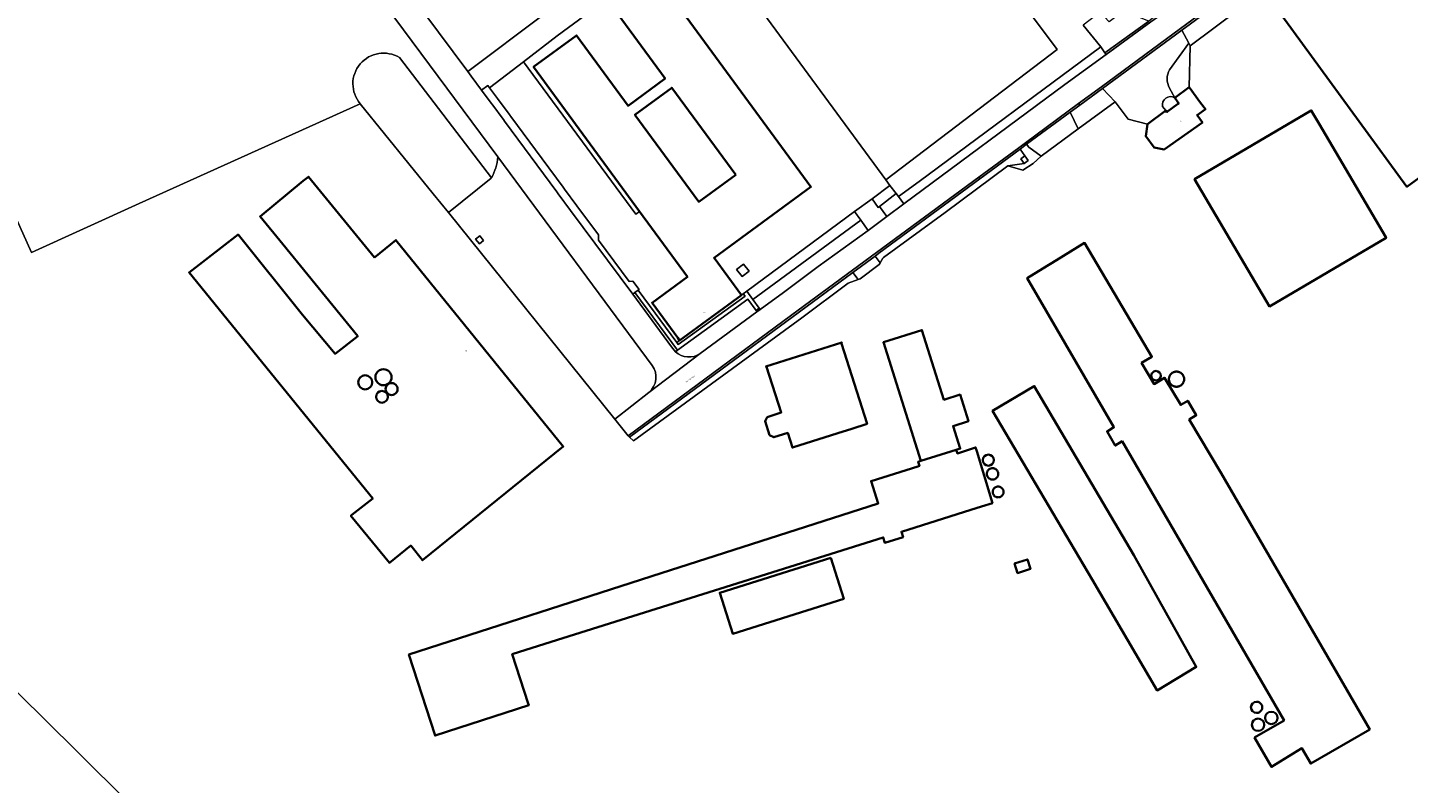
# Model space of a CAD drawing. Header units: metres. Extents: x 201541 to 204988, y 387833 to 394342.
# Tile 55 of 214: x 203837 to 204193, y 389187 to 389381. Entities that reach past the tile are written whole.
import ezdxf
from ezdxf.enums import TextEntityAlignment as Align

# ---------------------------------------------------------------- set-up
doc = ezdxf.new("R2010")
doc.units = ezdxf.units.M
doc.layers.get('Defpoints').update_dxf_attribs({"lineweight": 25})
for name, color, linetype, lineweight in [('B-WE-GR-BEPLANTING_CULTUUR_BODEMBEDEKKER-GV', 90, 'Continuous', 18), ('B-WE-GR-BEPLANTING_CULTUUR_BOSPLANTSOEN-GV', 90, 'Continuous', 18), ('B-WE-GR-BOS_GEMENGD-GV', 40, 'Continuous', 13), ('B-WE-GR-BOUWLAND-GV', 80, 'Continuous', 13), ('B-WE-GR-GROENVOORZIENING-GV', 80, 'Continuous', 18), ('B-WE-GR-HOUTWAL-GV', 40, 'Continuous', 13), ('B-WE-IE-TERREINAFSCHEIDING_KUNSTMATIG_HEKWERK-G', 20, 'IE-TERREINAFSCHEIDING-KUNSTMATIG', 18), ('B-WE-OG-BEBOUWING-GV', 7, 'Continuous', 35), ('B-WE-OG-BEBOUWING-T18', 10, 'Continuous', 18), ('B-WE-OG-BEBOUWING_LAGE TRAFO-GV', 7, 'Continuous', 18), ('B-WE-OG-BEBOUWING_LOODS-GV', 7, 'Continuous', 35), ('B-WE-OG-BEBOUWING_OPSLAGTANK-GV', 7, 'Continuous', 35), ('B-WE-OG-BEBOUWING_SILO-GV', 7, 'Continuous', 35), ('B-WE-OG-TERREIN_CULTUURSCHEIDING-GV', 7, 'Continuous', 18), ('B-WE-OG-TERREIN_ERF-GV', 7, 'Continuous', 18), ('B-WE-VH-VERHARDING_ASFALT-GV', 252, 'Continuous', 18), ('B-WE-VH-VERHARDING_BETONSTRAATSTEEN-GV', 252, 'Continuous', 18), ('B-WE-VH-VERHARDING_GESLOTEN-GV', 252, 'Continuous', 18), ('B-WE-VH-VERHARDING_HALFVERHARDING-GV', 252, 'Continuous', 18), ('B-WE-VH-VERHARDING_HALFVERHARDING_GRIND-GV', 252, 'Continuous', 18), ('B-WE-VH-VERHARDING_OPEN-GV', 252, 'Continuous', 18), ('B-WE-VH-VERHARDING_TEGEL-GV', 252, 'Continuous', 18)]:
    doc.layers.add(name, color=color, linetype=linetype, lineweight=lineweight)
doc.styles.add('NLCS-ISO-M200-T18', font='NLCS-ISO.ttf', dxfattribs={"height": 0.36})
doc.linetypes.add('IE-TERREINAFSCHEIDING-KUNSTMATIG', pattern='A,4,[82,NLCS.SHX,S=0.75,R=90,X=0,Y=0],4,-2', length=10)

msp = doc.modelspace()

# ---------------------------------------------------------------- linework, layer by layer
at = {"layer": 'B-WE-GR-BEPLANTING_CULTUUR_BODEMBEDEKKER-GV'}
msp.add_lwpolyline([(204021.184, 389312.782), (204020.708, 389312.431), (204004.789, 389300.765), (204004.046, 389300.221), (204004.425, 389299.707), (204021.667, 389312.128)], close=True, dxfattribs=at)
at = {"layer": 'B-WE-GR-BEPLANTING_CULTUUR_BOSPLANTSOEN-GV'}
for points in [[(204053.691, 389440.483), (204102.11, 389375.789), (204057.903, 389342.153), (204058.994, 389340.666), (204060.618, 389338.604), (204061.225, 389337.833), (204066.571, 389341.757), (204113.347, 389376.498), (204108.77, 389382.065)], [(204009.198, 389414.554), (203950.164, 389370.081), (203951.044, 389368.89), (203953.708, 389365.306), (203955.313, 389366.5), (203955.789, 389365.859), (203964.506, 389372.567), (203973.251, 389379.295), (204010.475, 389406.782)]]:
    msp.add_lwpolyline(points, dxfattribs=at)
at = {"layer": 'B-WE-GR-BOS_GEMENGD-GV'}
msp.add_lwpolyline([(203902.326, 388992.273), (203907.414, 389052.2), (203915.998, 389134.631), (203907.272, 389138.857), (203896.875, 389148.849), (203861.551, 389182.799), (203840.227, 389203.942), (203814.44, 389229.144), (203789.429, 389218.249), (203769.556, 389209.386), (203764.72, 389220.631), (203758.062, 389218.714), (203758.669, 389214.979), (203758.408, 389211.708), (203757.344, 389207.607), (203755.647, 389204.411)], dxfattribs=at)
at = {"layer": 'B-WE-GR-BOUWLAND-GV'}
for points in [[(203912.234, 389421.285), (203922.951, 389406.783), (203931.391, 389395.46), (203942.659, 389380.242), (203950.164, 389370.081), (204009.198, 389414.554), (203933.286, 389504.994)], [(203957.9, 389348.06), (203907.07, 389416.663)], [(203852.083, 389401.938), (203841.126, 389397.045), (203816.784, 389385.965), (203817.924, 389383.614), (203811.983, 389381.09), (203833.593, 389332.662), (203837.701, 389323.457), (203865.506, 389336.098), (203922.459, 389361.803)], [(203932.57, 389373.672), (203956.328, 389342.672)]]:
    msp.add_lwpolyline(points, dxfattribs=at)
for points in [[(203922.459, 389361.803, -0.8544129), (203932.57, 389373.672)], [(203956.328, 389342.672, 0.0997016), (203957.9, 389348.06)]]:
    msp.add_lwpolyline(points, format="xyb", dxfattribs=at)
at = {"layer": 'B-WE-GR-GROENVOORZIENING-GV'}
for points in [[(204114.42, 389374.91), (204113.347, 389376.498), (204066.571, 389341.757), (204061.225, 389337.833), (204062.607, 389335.972), (204104.098, 389366.79), (204114.714, 389374.506)], [(204098.012, 389348.23), (204094.783, 389350.602), (204094.231, 389351.328), (204092.555, 389350.039), (204093.796, 389348.36), (204094.661, 389347.19), (204093.569, 389346.382), (204089.352, 389345.814), (204093.297, 389344.7), (204095.898, 389346.417)]]:
    msp.add_lwpolyline(points, close=True, dxfattribs=at)
for points in [[(204136.116, 389366.039), (204136.395, 389376.728), (204136.051, 389377.371), (204131.067, 389370.565)], [(204131.056, 389365.804), (204132.408, 389363.297), (204136.116, 389366.039)]]:
    msp.add_lwpolyline(points, dxfattribs=at)
msp.add_lwpolyline([(204131.067, 389370.565, 0.2535183), (204131.056, 389365.804)], format="xyb", dxfattribs=at)
at = {"layer": 'B-WE-GR-HOUTWAL-GV'}
msp.add_lwpolyline([(203932.57, 389373.672, 0.8544129), (203922.459, 389361.803)], format="xyb", dxfattribs=at)
for points in [[(203956.328, 389342.672), (203932.57, 389373.672)], [(203922.459, 389361.803), (203941.284, 389338.578), (203945.228, 389333.73), (203956.24, 389342.601), (203956.328, 389342.672)]]:
    msp.add_lwpolyline(points, dxfattribs=at)
at = {"layer": 'B-WE-IE-TERREINAFSCHEIDING_KUNSTMATIG_HEKWERK-G'}
for points in [[(204113.347, 389376.498), (204108.77, 389382.065)], [(204061.225, 389337.833), (204066.571, 389341.757), (204113.347, 389376.498)], [(203922.459, 389361.803), (203865.506, 389336.098), (203837.701, 389323.457)], [(203833.593, 389332.662), (203837.701, 389323.457)], [(204023.679, 389311.283), (204051.513, 389331.727)], [(204004.225, 389298.213), (204022.35, 389311.378)], [(204003.698, 389297.83), (204004.225, 389298.213)]]:
    msp.add_lwpolyline(points, dxfattribs=at)
at = {"layer": 'B-WE-OG-BEBOUWING-GV'}
for points in [[(204191.183, 389389.83), (204178.405, 389407.809), (204171.625, 389402.851), (204172.355, 389401.852), (204169.371, 389399.67), (204168.641, 389400.668), (204162.727, 389396.343), (204161.446, 389395.382), (204155.352, 389390.96), (204192.252, 389340.372), (204213.912, 389356.148), (204216.868, 389358.301), (204192.965, 389391.127)], [(204020.708, 389312.431), (204013.667, 389322.04), (204038.648, 389340.348), (203998.893, 389394.594), (203987.733, 389386.415), (204001.034, 389368.266), (203991.507, 389361.284), (203978.213, 389379.424), (203967.122, 389371.296), (203994.451, 389334.005), (204006.809, 389317.144), (203997.686, 389310.458), (204004.331, 389301.391), (204004.789, 389300.765)], [(204019.24, 389343.493), (204009.736, 389336.509), (203993.246, 389358.948), (204002.75, 389365.932)], [(204136.116, 389366.039), (204132.408, 389363.297), (204133.456, 389361.879), (204133.144, 389361.648), (204130.58, 389359.762), (204130.409, 389359.636), (204130.108, 389360.043), (204125.386, 389356.546), (204124.927, 389353.423), (204127.116, 389350.461), (204129.672, 389349.957), (204139.535, 389356.974), (204138.188, 389358.868), (204140.304, 389360.374), (204139.088, 389362.019)], [(204169.641, 389356.597), (204167.61, 389360.045), (204137.541, 389342.33), (204156.86, 389309.537), (204186.93, 389327.252), (204186.843, 389327.4)], [(203926.13, 389322.172), (203909.079, 389342.946), (203907.767, 389341.883), (203896.655, 389332.741), (203902.516, 389325.616), (203921.822, 389301.812), (203915.956, 389297.303), (203907.615, 389307.326), (203890.988, 389328.039), (203878.354, 389318.29), (203925.67, 389260.024), (203920.313, 389255.742), (203920.061, 389255.54), (203929.966, 389243.365), (203935.475, 389247.847), (203938.516, 389244.086), (203974.771, 389273.415), (203931.659, 389326.651)], [(204118.823, 389274.74), (204160.591, 389202.757), (204152.976, 389198.339), (204157.362, 389190.78), (204165.192, 389195.596), (204167.491, 389191.633), (204182.7, 389200.458), (204144.385, 389266.489), (204136.156, 389280.4), (204137.944, 389281.442), (204135.761, 389285.19), (204133.947, 389284.133), (204129.814, 389291.121), (204127.094, 389289.512), (204123.863, 389294.974), (204126.531, 389296.552), (204109.17, 389325.9), (204101.937, 389321.451), (204098.404, 389319.278), (204094.406, 389316.819), (204116.715, 389278.373), (204114.975, 389277.279), (204117.083, 389273.646)], [(204053.169, 389279.275), (204046.533, 389299.946), (204046.481, 389300.127), (204046.586, 389300.157), (204046.559, 389300.25), (204027.035, 389294.019), (204027.107, 389293.919), (204027.212, 389293.944), (204030.961, 389282.181), (204027.393, 389281.003), (204026.833, 389279.917), (204027.979, 389276.364), (204029.048, 389275.787), (204032.658, 389276.914), (204033.87, 389273.113), (204045.573, 389276.85), (204049.141, 389277.989)], [(204121.842, 389245.414), (204096.209, 389288.964), (204085.461, 389282.638), (204111.095, 389239.088), (204127.909, 389210.522), (204137.973, 389216.564)], [(203934.986, 389219.802), (203941.768, 389198.87), (203965.912, 389206.695), (203965.772, 389207.126), (203961.656, 389219.83), (203971.703, 389222.995), (204057.257, 389249.945), (204057.666, 389248.602), (204062.394, 389250.043), (204061.971, 389251.43), (204079.836, 389257.057), (204082.562, 389257.916), (204085.423, 389258.817), (204081.373, 389272.203), (204081.074, 389273.157), (204076.38, 389271.617), (204076.088, 389272.546), (204066.969, 389269.67), (204066.26, 389269.446), (204066.588, 389268.405), (204066.185, 389268.273), (204054.156, 389264.479), (204055.965, 389258.743), (204000, 389240.729)], [(204043.75, 389244.723), (204015.139, 389235.672), (204018.48, 389225.111), (204047.09, 389234.16)], [(204091.134, 389243.263), (204091.918, 389240.772), (204095.232, 389241.815), (204094.447, 389244.306)]]:
    msp.add_lwpolyline(points, close=True, dxfattribs=at)
for points in [[(203928.437, 389289.185, -1.0002407), (203928.437, 389293.34)], [(203928.437, 389293.34, -0.9997594), (203928.437, 389289.185)], [(203923.749, 389288.143, -0.999724), (203923.749, 389291.766)], [(203923.749, 389291.766, -0.999724), (203923.749, 389288.143)]]:
    msp.add_lwpolyline(points, format="xyb", dxfattribs=at)
at = {"layer": 'B-WE-OG-BEBOUWING_LAGE TRAFO-GV'}
for points in [[(204093.796, 389348.36), (204092.704, 389347.551), (204093.569, 389346.382), (204094.661, 389347.19)], [(203953.156, 389325.644), (203954.26, 389326.481), (203953.304, 389327.741), (203952.2, 389326.903)], [(204019.479, 389319.025), (204020.914, 389317.206), (204022.691, 389318.608), (204021.255, 389320.427)]]:
    msp.add_lwpolyline(points, close=True, dxfattribs=at)
at = {"layer": 'B-WE-OG-BEBOUWING_LOODS-GV'}
msp.add_lwpolyline([(204076.088, 389272.546), (204077.11, 389272.868), (204075.275, 389278.686), (204079.226, 389279.932), (204077.064, 389286.785), (204072.913, 389285.476), (204067.255, 389303.419), (204057.314, 389300.284), (204066.969, 389269.67)], close=True, dxfattribs=at)
at = {"layer": 'B-WE-OG-BEBOUWING_OPSLAGTANK-GV'}
for points in [[(203928.437, 389293.34, 1.0002407), (203928.437, 389289.185)], [(203928.437, 389289.185, 0.9997594), (203928.437, 389293.34)], [(204127.598, 389292.879, 1.0004104), (204127.598, 389290.442)], [(204127.598, 389290.442, 0.9995897), (204127.598, 389292.879)], [(203923.749, 389291.766, 0.999724), (203923.749, 389288.143)], [(203923.749, 389288.143, 0.999724), (203923.749, 389291.766)], [(204084.364, 389271.32, 1), (204084.364, 389268.446)], [(204084.364, 389268.446, 1), (204084.364, 389271.32)], [(204153.513, 389207.595, 0.9996554), (204153.513, 389204.694)], [(204153.513, 389204.694, 1.0003448), (204153.513, 389207.595)], [(204157.311, 389205.014, 1), (204157.311, 389201.828)], [(204157.311, 389201.828, 1), (204157.311, 389205.014)], [(204153.884, 389203.25, 1), (204153.884, 389200.064)], [(204153.884, 389200.064, 0.9993723), (204153.884, 389203.25)]]:
    msp.add_lwpolyline(points, format="xyb", dxfattribs=at)
for points in [[(204132.872, 389292.727), (204132.701, 389292.719), (204132.532, 389292.697), (204132.365, 389292.66), (204132.201, 389292.609), (204132.043, 389292.543), (204131.892, 389292.464), (204131.747, 389292.372), (204131.612, 389292.268), (204131.485, 389292.153), (204131.37, 389292.026), (204131.266, 389291.891), (204131.174, 389291.746), (204131.095, 389291.595), (204131.029, 389291.437), (204130.978, 389291.273), (204130.941, 389291.106), (204130.919, 389290.937), (204130.911, 389290.766), (204130.919, 389290.595), (204130.941, 389290.425), (204130.978, 389290.258), (204131.029, 389290.095), (204131.095, 389289.937), (204131.174, 389289.785), (204131.266, 389289.641), (204131.37, 389289.505), (204131.485, 389289.379), (204131.612, 389289.264), (204131.747, 389289.16), (204131.892, 389289.068), (204132.043, 389288.989), (204132.201, 389288.923), (204132.365, 389288.872), (204132.532, 389288.835), (204132.701, 389288.812), (204132.872, 389288.805), (204133.043, 389288.812), (204133.213, 389288.835), (204133.38, 389288.872), (204133.543, 389288.923), (204133.701, 389288.989), (204133.853, 389289.068), (204133.997, 389289.16), (204134.133, 389289.264), (204134.259, 389289.379), (204134.374, 389289.505), (204134.478, 389289.641), (204134.57, 389289.785), (204134.649, 389289.937), (204134.715, 389290.095), (204134.766, 389290.258), (204134.803, 389290.425), (204134.826, 389290.595), (204134.833, 389290.766), (204134.826, 389290.937), (204134.803, 389291.106), (204134.766, 389291.273), (204134.715, 389291.437), (204134.649, 389291.595), (204134.57, 389291.746), (204134.478, 389291.891), (204134.374, 389292.026), (204134.259, 389292.153), (204134.133, 389292.268), (204133.997, 389292.372), (204133.853, 389292.464), (204133.701, 389292.543), (204133.543, 389292.609), (204133.38, 389292.66), (204133.213, 389292.697), (204133.043, 389292.719)], [(204085.456, 389267.819), (204085.327, 389267.813), (204085.199, 389267.796), (204085.072, 389267.768), (204084.949, 389267.73), (204084.83, 389267.68), (204084.715, 389267.62), (204084.606, 389267.551), (204084.503, 389267.472), (204084.408, 389267.385), (204084.32, 389267.289), (204084.242, 389267.187), (204084.172, 389267.078), (204084.112, 389266.963), (204084.063, 389266.843), (204084.024, 389266.72), (204083.996, 389266.594), (204083.979, 389266.466), (204083.973, 389266.336), (204083.979, 389266.207), (204083.996, 389266.079), (204084.024, 389265.953), (204084.063, 389265.829), (204084.112, 389265.71), (204084.172, 389265.595), (204084.242, 389265.486), (204084.32, 389265.383), (204084.408, 389265.288), (204084.503, 389265.2), (204084.606, 389265.122), (204084.715, 389265.052), (204084.83, 389264.992), (204084.949, 389264.943), (204085.072, 389264.904), (204085.199, 389264.876), (204085.327, 389264.859), (204085.456, 389264.854), (204085.585, 389264.859), (204085.714, 389264.876), (204085.84, 389264.904), (204085.963, 389264.943), (204086.083, 389264.992), (204086.198, 389265.052), (204086.307, 389265.122), (204086.409, 389265.2), (204086.505, 389265.288), (204086.592, 389265.383), (204086.671, 389265.486), (204086.74, 389265.595), (204086.8, 389265.71), (204086.849, 389265.829), (204086.888, 389265.953), (204086.916, 389266.079), (204086.933, 389266.207), (204086.939, 389266.336), (204086.933, 389266.465), (204086.916, 389266.594), (204086.888, 389266.72), (204086.849, 389266.843), (204086.8, 389266.963), (204086.74, 389267.078), (204086.671, 389267.187), (204086.592, 389267.289), (204086.505, 389267.385), (204086.409, 389267.472), (204086.307, 389267.551), (204086.198, 389267.62), (204086.083, 389267.68), (204085.963, 389267.73), (204085.84, 389267.768), (204085.714, 389267.796), (204085.585, 389267.813)], [(204086.888, 389263.073), (204086.767, 389263.068), (204086.647, 389263.052), (204086.528, 389263.026), (204086.412, 389262.989), (204086.3, 389262.943), (204086.192, 389262.887), (204086.09, 389262.821), (204085.994, 389262.747), (204085.904, 389262.665), (204085.822, 389262.576), (204085.748, 389262.48), (204085.683, 389262.377), (204085.627, 389262.269), (204085.58, 389262.157), (204085.544, 389262.041), (204085.518, 389261.923), (204085.502, 389261.803), (204085.496, 389261.681), (204085.502, 389261.56), (204085.518, 389261.44), (204085.544, 389261.321), (204085.58, 389261.205), (204085.627, 389261.093), (204085.683, 389260.985), (204085.748, 389260.883), (204085.822, 389260.787), (204085.904, 389260.697), (204085.994, 389260.615), (204086.09, 389260.541), (204086.192, 389260.476), (204086.3, 389260.42), (204086.412, 389260.373), (204086.528, 389260.337), (204086.647, 389260.31), (204086.767, 389260.295), (204086.888, 389260.289), (204087.01, 389260.295), (204087.13, 389260.31), (204087.249, 389260.337), (204087.364, 389260.373), (204087.477, 389260.42), (204087.584, 389260.476), (204087.687, 389260.541), (204087.783, 389260.615), (204087.872, 389260.697), (204087.955, 389260.787), (204088.028, 389260.883), (204088.094, 389260.985), (204088.15, 389261.093), (204088.196, 389261.205), (204088.233, 389261.321), (204088.259, 389261.44), (204088.275, 389261.56), (204088.28, 389261.681), (204088.275, 389261.803), (204088.259, 389261.923), (204088.233, 389262.041), (204088.196, 389262.157), (204088.15, 389262.269), (204088.094, 389262.377), (204088.028, 389262.48), (204087.955, 389262.576), (204087.873, 389262.665), (204087.783, 389262.747), (204087.687, 389262.821), (204087.584, 389262.887), (204087.477, 389262.943), (204087.364, 389262.989), (204087.249, 389263.026), (204087.13, 389263.052), (204087.01, 389263.068)]]:
    msp.add_lwpolyline(points, close=True, dxfattribs=at)
at = {"layer": 'B-WE-OG-BEBOUWING_SILO-GV'}
for points in [[(203930.544, 389289.764, 1.0003238), (203930.544, 389286.675)], [(203930.544, 389286.675, 1.0003238), (203930.544, 389289.764)], [(203928.041, 389287.741, 1), (203928.041, 389284.697)], [(203928.041, 389284.697, 1), (203928.041, 389287.741)]]:
    msp.add_lwpolyline(points, format="xyb", dxfattribs=at)
at = {"layer": 'B-WE-OG-TERREIN_CULTUURSCHEIDING-GV'}
for points in [[(204057.903, 389342.153), (204102.11, 389375.789), (204053.691, 389440.483), (204035.476, 389425.243), (204010.475, 389406.782)], [(204136.395, 389376.728), (204155.352, 389390.96), (204152.804, 389394.454), (204134.23, 389380.774), (204136.051, 389377.371)], [(204117.088, 389362.309), (204113.788, 389365.742), (204107.938, 389361.427), (204105.481, 389359.614), (204107.557, 389355.293)], [(204073.269, 389333.716), (204089.352, 389345.814), (204093.569, 389346.382), (204092.704, 389347.551), (204093.796, 389348.36), (204092.555, 389350.039), (204082.199, 389342.408), (204056.151, 389323.214), (204055.154, 389322.48), (204056.457, 389320.759), (204057.2, 389321.925), (204057.314, 389322.104)], [(204050.812, 389316.462), (204049.442, 389318.274), (204035.652, 389308.118), (203991.837, 389275.767), (203992.887, 389274.831), (204036.251, 389306.587), (204048.197, 389315.503)]]:
    msp.add_lwpolyline(points, close=True, dxfattribs=at)
at = {"layer": 'B-WE-OG-TERREIN_ERF-GV'}
for points in [[(204057.903, 389342.153), (204010.475, 389406.782), (203973.251, 389379.295), (203964.506, 389372.567), (203993.461, 389333.271), (203994.451, 389334.005), (203967.122, 389371.296), (203978.213, 389379.424), (203991.507, 389361.284), (204001.034, 389368.266), (203987.733, 389386.415), (203998.893, 389394.594), (204038.648, 389340.348), (204013.667, 389322.04), (204020.708, 389312.431), (204021.184, 389312.782), (204022.111, 389313.466), (204049.898, 389333.958), (204054.379, 389337.263), (204058.994, 389340.666)], [(204004.789, 389300.765), (204004.331, 389301.391), (203997.686, 389310.458), (204006.809, 389317.144), (203994.451, 389334.005), (203993.461, 389333.271), (203964.506, 389372.567), (203955.789, 389365.859), (203957.837, 389363.104), (203958.227, 389362.579), (203960.898, 389358.987), (203960.977, 389358.88), (203961.252, 389358.509), (203969.335, 389347.591), (203974.761, 389340.245), (203975.121, 389339.758), (203978.289, 389335.468), (203983.841, 389328.004), (203983.869, 389326.616), (203991.76, 389315.915), (203992.688, 389316.053), (203994.316, 389313.846), (203994.109, 389313.693), (204004.046, 389300.221)], [(204019.24, 389343.493), (204002.75, 389365.932), (203993.246, 389358.948), (204009.736, 389336.509)], [(204186.93, 389327.252), (204156.86, 389309.537), (204137.541, 389342.33), (204167.61, 389360.045), (204169.641, 389356.597), (204186.843, 389327.4)], [(203907.767, 389341.883), (203909.079, 389342.946), (203926.13, 389322.172), (203931.659, 389326.651), (203974.771, 389273.415), (203938.516, 389244.086), (203935.475, 389247.847), (203929.966, 389243.365), (203920.061, 389255.54), (203920.313, 389255.742), (203925.67, 389260.024), (203878.354, 389318.29), (203890.988, 389328.039), (203907.615, 389307.326), (203915.956, 389297.303), (203921.822, 389301.812), (203902.516, 389325.616), (203896.655, 389332.741)], [(204118.823, 389274.74), (204117.083, 389273.646), (204114.975, 389277.279), (204116.715, 389278.373), (204094.406, 389316.819), (204098.404, 389319.278), (204101.937, 389321.451), (204109.17, 389325.9), (204126.531, 389296.552), (204123.863, 389294.974), (204127.094, 389289.512), (204129.814, 389291.121), (204133.947, 389284.133), (204135.761, 389285.19), (204137.944, 389281.442), (204136.156, 389280.4), (204144.385, 389266.489), (204182.7, 389200.458), (204167.491, 389191.633), (204165.192, 389195.596), (204157.362, 389190.78), (204152.976, 389198.339), (204160.591, 389202.757)], [(204019.479, 389319.025), (204021.255, 389320.427), (204022.691, 389318.608), (204020.914, 389317.206)], [(204066.185, 389268.273), (204066.588, 389268.405), (204066.26, 389269.446), (204066.969, 389269.67), (204057.314, 389300.284), (204067.255, 389303.419), (204072.913, 389285.476), (204077.064, 389286.785), (204079.226, 389279.932), (204075.275, 389278.686), (204077.11, 389272.868), (204076.088, 389272.546), (204076.38, 389271.617), (204081.074, 389273.157), (204081.373, 389272.203), (204085.423, 389258.817), (204082.562, 389257.916), (204079.836, 389257.057), (204061.971, 389251.43), (204062.394, 389250.043), (204057.666, 389248.602), (204057.257, 389249.945), (203971.703, 389222.995), (203961.656, 389219.83), (203965.772, 389207.126), (203965.912, 389206.695), (203941.768, 389198.87), (203934.986, 389219.802), (204000, 389240.729), (204055.965, 389258.743), (204054.156, 389264.479)], [(204045.573, 389276.85), (204033.87, 389273.113), (204032.658, 389276.914), (204029.048, 389275.787), (204027.979, 389276.364), (204026.833, 389279.917), (204027.393, 389281.003), (204030.961, 389282.181), (204027.212, 389293.944), (204027.107, 389293.919), (204027.035, 389294.019), (204046.559, 389300.25), (204046.586, 389300.157), (204046.481, 389300.127), (204046.533, 389299.946), (204053.169, 389279.275), (204049.141, 389277.989)], [(204132.872, 389292.727), (204133.043, 389292.719), (204133.213, 389292.697), (204133.38, 389292.66), (204133.543, 389292.609), (204133.701, 389292.543), (204133.853, 389292.464), (204133.997, 389292.372), (204134.133, 389292.268), (204134.259, 389292.153), (204134.374, 389292.026), (204134.478, 389291.891), (204134.57, 389291.746), (204134.649, 389291.595), (204134.715, 389291.437), (204134.766, 389291.273), (204134.803, 389291.106), (204134.826, 389290.937), (204134.833, 389290.766), (204134.826, 389290.595), (204134.803, 389290.425), (204134.766, 389290.258), (204134.715, 389290.095), (204134.649, 389289.937), (204134.57, 389289.785), (204134.478, 389289.641), (204134.374, 389289.505), (204134.259, 389289.379), (204134.133, 389289.264), (204133.997, 389289.16), (204133.853, 389289.068), (204133.701, 389288.989), (204133.543, 389288.923), (204133.38, 389288.872), (204133.213, 389288.835), (204133.043, 389288.812), (204132.872, 389288.805), (204132.701, 389288.812), (204132.532, 389288.835), (204132.365, 389288.872), (204132.201, 389288.923), (204132.043, 389288.989), (204131.892, 389289.068), (204131.747, 389289.16), (204131.612, 389289.264), (204131.485, 389289.379), (204131.37, 389289.505), (204131.266, 389289.641), (204131.174, 389289.785), (204131.095, 389289.937), (204131.029, 389290.095), (204130.978, 389290.258), (204130.941, 389290.425), (204130.919, 389290.595), (204130.911, 389290.766), (204130.919, 389290.937), (204130.941, 389291.106), (204130.978, 389291.273), (204131.029, 389291.437), (204131.095, 389291.595), (204131.174, 389291.746), (204131.266, 389291.891), (204131.37, 389292.026), (204131.485, 389292.153), (204131.612, 389292.268), (204131.747, 389292.372), (204131.892, 389292.464), (204132.043, 389292.543), (204132.201, 389292.609), (204132.365, 389292.66), (204132.532, 389292.697), (204132.701, 389292.719)], [(204111.095, 389239.088), (204085.461, 389282.638), (204096.209, 389288.964), (204121.842, 389245.414), (204137.973, 389216.564), (204127.909, 389210.522)], [(204085.456, 389267.819), (204085.585, 389267.813), (204085.714, 389267.796), (204085.84, 389267.768), (204085.963, 389267.73), (204086.083, 389267.68), (204086.198, 389267.62), (204086.307, 389267.551), (204086.409, 389267.472), (204086.505, 389267.385), (204086.592, 389267.289), (204086.671, 389267.187), (204086.74, 389267.078), (204086.8, 389266.963), (204086.849, 389266.843), (204086.888, 389266.72), (204086.916, 389266.594), (204086.933, 389266.465), (204086.939, 389266.336), (204086.933, 389266.207), (204086.916, 389266.079), (204086.888, 389265.953), (204086.849, 389265.829), (204086.8, 389265.71), (204086.74, 389265.595), (204086.671, 389265.486), (204086.592, 389265.383), (204086.505, 389265.288), (204086.409, 389265.2), (204086.307, 389265.122), (204086.198, 389265.052), (204086.083, 389264.992), (204085.963, 389264.943), (204085.84, 389264.904), (204085.714, 389264.876), (204085.585, 389264.859), (204085.456, 389264.854), (204085.327, 389264.859), (204085.199, 389264.876), (204085.072, 389264.904), (204084.949, 389264.943), (204084.83, 389264.992), (204084.715, 389265.052), (204084.606, 389265.122), (204084.503, 389265.2), (204084.408, 389265.288), (204084.32, 389265.383), (204084.242, 389265.486), (204084.172, 389265.595), (204084.112, 389265.71), (204084.063, 389265.829), (204084.024, 389265.953), (204083.996, 389266.079), (204083.979, 389266.207), (204083.973, 389266.336), (204083.979, 389266.466), (204083.996, 389266.594), (204084.024, 389266.72), (204084.063, 389266.843), (204084.112, 389266.963), (204084.172, 389267.078), (204084.242, 389267.187), (204084.32, 389267.289), (204084.408, 389267.385), (204084.503, 389267.472), (204084.606, 389267.551), (204084.715, 389267.62), (204084.83, 389267.68), (204084.949, 389267.73), (204085.072, 389267.768), (204085.199, 389267.796), (204085.327, 389267.813)], [(204086.888, 389263.073), (204087.01, 389263.068), (204087.13, 389263.052), (204087.249, 389263.026), (204087.364, 389262.989), (204087.477, 389262.943), (204087.584, 389262.887), (204087.687, 389262.821), (204087.783, 389262.747), (204087.873, 389262.665), (204087.955, 389262.576), (204088.028, 389262.48), (204088.094, 389262.377), (204088.15, 389262.269), (204088.196, 389262.157), (204088.233, 389262.041), (204088.259, 389261.923), (204088.275, 389261.803), (204088.28, 389261.681), (204088.275, 389261.56), (204088.259, 389261.44), (204088.233, 389261.321), (204088.196, 389261.205), (204088.15, 389261.093), (204088.094, 389260.985), (204088.028, 389260.883), (204087.955, 389260.787), (204087.872, 389260.697), (204087.783, 389260.615), (204087.687, 389260.541), (204087.584, 389260.476), (204087.477, 389260.42), (204087.364, 389260.373), (204087.249, 389260.337), (204087.13, 389260.31), (204087.01, 389260.295), (204086.888, 389260.289), (204086.767, 389260.295), (204086.647, 389260.31), (204086.528, 389260.337), (204086.412, 389260.373), (204086.3, 389260.42), (204086.192, 389260.476), (204086.09, 389260.541), (204085.994, 389260.615), (204085.904, 389260.697), (204085.822, 389260.787), (204085.748, 389260.883), (204085.683, 389260.985), (204085.627, 389261.093), (204085.58, 389261.205), (204085.544, 389261.321), (204085.518, 389261.44), (204085.502, 389261.56), (204085.496, 389261.681), (204085.502, 389261.803), (204085.518, 389261.923), (204085.544, 389262.041), (204085.58, 389262.157), (204085.627, 389262.269), (204085.683, 389262.377), (204085.748, 389262.48), (204085.822, 389262.576), (204085.904, 389262.665), (204085.994, 389262.747), (204086.09, 389262.821), (204086.192, 389262.887), (204086.3, 389262.943), (204086.412, 389262.989), (204086.528, 389263.026), (204086.647, 389263.052), (204086.767, 389263.068)], [(204015.139, 389235.672), (204043.75, 389244.723), (204047.09, 389234.16), (204018.48, 389225.111)], [(204091.134, 389243.263), (204094.447, 389244.306), (204095.232, 389241.815), (204091.918, 389240.772)]]:
    msp.add_lwpolyline(points, close=True, dxfattribs=at)
for points in [[(204192.965, 389391.127), (204216.868, 389358.301), (204213.912, 389356.148), (204192.252, 389340.372), (204155.352, 389390.96), (204136.395, 389376.728), (204136.116, 389366.039), (204139.088, 389362.019), (204140.304, 389360.374), (204138.188, 389358.868), (204139.535, 389356.974), (204129.672, 389349.957), (204127.116, 389350.461)], [(204127.116, 389350.461), (204124.927, 389353.423), (204125.386, 389356.546), (204120.442, 389357.807), (204117.088, 389362.309), (204107.557, 389355.293), (204098.012, 389348.23), (204095.898, 389346.417), (204093.297, 389344.7), (204089.352, 389345.814), (204073.269, 389333.716), (204057.314, 389322.104), (204057.2, 389321.925), (204056.457, 389320.759), (204056.202, 389320.36), (204051.345, 389316.657), (204050.812, 389316.462), (204048.197, 389315.503), (204036.251, 389306.587), (203992.887, 389274.831), (203991.837, 389275.767), (203991.526, 389276.16), (203988.113, 389280.484), (203945.228, 389333.73), (203941.284, 389338.578), (203922.459, 389361.803), (203865.506, 389336.098), (203837.701, 389323.457), (203833.593, 389332.662)], [(203814.44, 389229.144), (203840.227, 389203.942), (203861.551, 389182.799), (203896.875, 389148.849), (204042.19, 389135.143), (204075.881, 389130.551), (204106.307, 389140.135), (204150.281, 389153.744)]]:
    msp.add_lwpolyline(points, dxfattribs=at)
for points in [[(204127.598, 389290.442, -1.0004104), (204127.598, 389292.879)], [(204127.598, 389292.879, -0.9995897), (204127.598, 389290.442)], [(204084.364, 389268.446, -1), (204084.364, 389271.32)], [(204084.364, 389271.32, -1), (204084.364, 389268.446)], [(204153.513, 389204.694, -0.9996554), (204153.513, 389207.595)], [(204153.513, 389207.595, -1.0003448), (204153.513, 389204.694)], [(204157.311, 389201.828, -1), (204157.311, 389205.014)], [(204157.311, 389205.014, -1), (204157.311, 389201.828)], [(204153.884, 389200.064, -1), (204153.884, 389203.25)], [(204153.884, 389203.25, -0.9993723), (204153.884, 389200.064)]]:
    msp.add_lwpolyline(points, format="xyb", dxfattribs=at)
at = {"layer": 'B-WE-VH-VERHARDING_ASFALT-GV'}
for points in [[(204234.779, 389463.225), (204228.402, 389458.451), (204216.558, 389449.672), (204210.172, 389444.963), (204202.79, 389439.523), (204193.48, 389432.664), (204187.295, 389428.097), (204176.893, 389420.047), (204148.023, 389398.715), (204143.303, 389395.285), (204128.2, 389384.308), (204126.241, 389382.884), (204114.714, 389374.506), (204104.098, 389366.79), (204062.607, 389335.972), (204058.22, 389332.714), (204057.862, 389332.448), (204053.392, 389329.129), (204040.512, 389319.827), (204031.527, 389313.107), (204025.532, 389308.704)], [(204025.532, 389308.704), (204024.72, 389308.108), (204010.092, 389297.352), (203996.852, 389287.336), (203988.113, 389280.484), (203991.526, 389276.16), (204035.355, 389308.52), (204081.901, 389342.811), (204092.254, 389350.438), (204093.93, 389351.727), (204107.64, 389361.832), (204113.492, 389366.145), (204133.934, 389381.177), (204231.743, 389453.186)], [(204003.721, 389297.799), (204003.698, 389297.83), (204002.731, 389299.067), (203992.707, 389312.659), (203986.228, 389321.444), (203976.683, 389334.277), (203973.509, 389338.568), (203973.149, 389339.055), (203959.644, 389357.319), (203959.371, 389357.688), (203959.29, 389357.797), (203956.622, 389361.386), (203956.232, 389361.911), (203953.708, 389365.306), (203951.044, 389368.89), (203950.164, 389370.081), (203942.659, 389380.242), (203931.391, 389395.46), (203922.951, 389406.783), (203912.234, 389421.285)], [(203907.07, 389416.663), (203957.9, 389348.06), (203997.717, 389294.322)], [(203996.852, 389287.336), (204010.092, 389297.352)]]:
    msp.add_lwpolyline(points, dxfattribs=at)
for points in [[(204010.092, 389297.352, -0.3420198), (204003.721, 389297.799)], [(203997.717, 389294.322, -0.3918029), (203996.852, 389287.336)]]:
    msp.add_lwpolyline(points, format="xyb", dxfattribs=at)
at = {"layer": 'B-WE-VH-VERHARDING_BETONSTRAATSTEEN-GV'}
for points in [[(204231.743, 389453.186), (204133.934, 389381.177), (204113.492, 389366.145), (204107.64, 389361.832), (204107.938, 389361.427), (204113.788, 389365.742), (204134.23, 389380.774), (204152.804, 389394.454)], [(204131.067, 389370.565), (204136.051, 389377.371), (204134.23, 389380.774), (204113.788, 389365.742)], [(204113.788, 389365.742), (204117.088, 389362.309), (204120.442, 389357.807), (204125.386, 389356.546), (204130.108, 389360.043), (204129.295, 389361.1)], [(204132.408, 389363.297), (204131.056, 389365.804)]]:
    msp.add_lwpolyline(points, dxfattribs=at)
for points in [[(204125.693, 389383.104), (204114.42, 389374.91), (204114.714, 389374.506), (204126.241, 389382.884), (204128.2, 389384.308), (204143.303, 389395.285), (204142.98, 389395.668), (204128.96, 389385.478), (204127.659, 389384.532)], [(204094.231, 389351.328), (204105.481, 389359.614), (204107.938, 389361.427), (204107.64, 389361.832), (204093.93, 389351.727), (204092.254, 389350.438), (204081.901, 389342.811), (204082.199, 389342.408), (204092.555, 389350.039)], [(203991.837, 389275.767), (204035.652, 389308.118), (204049.442, 389318.274), (204055.154, 389322.48), (204056.151, 389323.214), (204082.199, 389342.408), (204081.901, 389342.811), (204035.355, 389308.52), (203991.526, 389276.16)], [(204053.392, 389329.129), (204057.862, 389332.448), (204058.22, 389332.714), (204056.338, 389335.317), (204055.984, 389335.045), (204054.379, 389337.263), (204049.898, 389333.958), (204051.513, 389331.727)], [(203992.707, 389312.659), (204002.731, 389299.067), (204003.698, 389297.83), (204004.225, 389298.213), (203993.266, 389313.071)], [(204024.72, 389308.108), (204025.532, 389308.704), (204025.284, 389309.049), (204024.479, 389308.44)]]:
    msp.add_lwpolyline(points, close=True, dxfattribs=at)
for points in [[(204131.056, 389365.804, -0.2535183), (204131.067, 389370.565)], [(204129.295, 389361.1, -0.6730529), (204132.408, 389363.297)]]:
    msp.add_lwpolyline(points, format="xyb", dxfattribs=at)
at = {"layer": 'B-WE-VH-VERHARDING_GESLOTEN-GV'}
for points in [[(204098.012, 389348.23), (204107.557, 389355.293), (204105.481, 389359.614), (204094.231, 389351.328), (204094.783, 389350.602)], [(204049.442, 389318.274), (204050.812, 389316.462), (204051.345, 389316.657), (204056.202, 389320.36), (204056.457, 389320.759), (204055.154, 389322.48)]]:
    msp.add_lwpolyline(points, close=True, dxfattribs=at)
at = {"layer": 'B-WE-VH-VERHARDING_HALFVERHARDING-GV'}
for points in [[(203959.29, 389357.797), (203959.371, 389357.688), (203959.644, 389357.319), (203973.149, 389339.055), (203973.509, 389338.568), (203976.683, 389334.277), (203986.228, 389321.444), (203992.707, 389312.659), (203993.266, 389313.071), (203994.109, 389313.693), (203994.316, 389313.846), (203992.688, 389316.053), (203991.76, 389315.915), (203983.869, 389326.616), (203983.841, 389328.004), (203978.289, 389335.468), (203975.121, 389339.758), (203974.761, 389340.245), (203969.335, 389347.591), (203961.252, 389358.509), (203960.977, 389358.88), (203960.898, 389358.987), (203958.227, 389362.579), (203957.837, 389363.104), (203955.789, 389365.859), (203955.313, 389366.5), (203953.708, 389365.306), (203956.232, 389361.911), (203956.622, 389361.386)], [(204061.225, 389337.833), (204060.618, 389338.604), (204056.338, 389335.317), (204058.22, 389332.714), (204062.607, 389335.972)], [(204051.513, 389331.727), (204023.679, 389311.283), (204025.284, 389309.049), (204025.532, 389308.704), (204031.527, 389313.107), (204040.512, 389319.827), (204053.392, 389329.129)], [(203953.156, 389325.644), (203952.2, 389326.903), (203953.304, 389327.741), (203954.26, 389326.481)]]:
    msp.add_lwpolyline(points, close=True, dxfattribs=at)
for points in [[(203957.9, 389348.06, -0.0997016), (203956.328, 389342.672)], [(204003.721, 389297.799, 0.3420198), (204010.092, 389297.352)], [(203996.852, 389287.336, 0.3918029), (203997.717, 389294.322)]]:
    msp.add_lwpolyline(points, format="xyb", dxfattribs=at)
for points in [[(203997.717, 389294.322), (203957.9, 389348.06)], [(203956.24, 389342.601), (203945.228, 389333.73), (203988.113, 389280.484), (203996.852, 389287.336)], [(203956.328, 389342.672), (203956.24, 389342.601)], [(204024.479, 389308.44), (204022.35, 389311.378), (204004.225, 389298.213), (204003.698, 389297.83), (204003.721, 389297.799)], [(204010.092, 389297.352), (204024.72, 389308.108), (204024.479, 389308.44)]]:
    msp.add_lwpolyline(points, dxfattribs=at)
at = {"layer": 'B-WE-VH-VERHARDING_HALFVERHARDING_GRIND-GV'}
for points in [[(204113.169, 389385.423), (204108.77, 389382.065), (204113.347, 389376.498), (204114.42, 389374.91), (204125.693, 389383.104), (204119.238, 389385.695), (204115.494, 389382.942)], [(204058.994, 389340.666), (204054.379, 389337.263), (204055.984, 389335.045), (204056.338, 389335.317), (204060.618, 389338.604)], [(204051.513, 389331.727), (204049.898, 389333.958), (204022.111, 389313.466), (204023.679, 389311.283)]]:
    msp.add_lwpolyline(points, close=True, dxfattribs=at)
at = {"layer": 'B-WE-VH-VERHARDING_OPEN-GV'}
msp.add_lwpolyline([(204132.408, 389363.297, 0.6730529), (204129.295, 389361.1)], format="xyb", dxfattribs=at)
msp.add_lwpolyline([(204129.295, 389361.1), (204130.108, 389360.043), (204130.409, 389359.636), (204130.58, 389359.762), (204133.144, 389361.648), (204133.456, 389361.879), (204132.408, 389363.297)], dxfattribs=at)
at = {"layer": 'B-WE-VH-VERHARDING_TEGEL-GV'}
msp.add_lwpolyline([(204024.479, 389308.44), (204025.284, 389309.049), (204023.679, 389311.283), (204022.111, 389313.466), (204021.184, 389312.782), (204021.667, 389312.128), (204004.425, 389299.707), (204004.046, 389300.221), (203994.109, 389313.693), (203993.266, 389313.071), (204004.225, 389298.213), (204022.35, 389311.378)], close=True, dxfattribs=at)

# ---------------------------------------------------------------- texts
at = {"layer": 'B-WE-OG-BEBOUWING-T18', "style": 'NLCS-ISO-M200-T18'}
for s, rotation, p in [('5', 36.3, (204133.949, 389357.274)), ('8a', 36.2, (204011.125, 389307.95)), ('10', 39, (203949.664, 389298.062))]:
    msp.add_text(s, height=0.36, rotation=rotation, dxfattribs=at).set_placement(p, align=Align.MIDDLE)
at = {"layer": 'Defpoints', "color": 250, "style": 'NLCS-ISO-M200-T18'}
msp.add_text('Nehobolaan', height=0.36, rotation=36.4, dxfattribs=at).set_placement((204007.503, 389290.794), align=Align.MIDDLE)

doc.saveas('drawing.dxf')
